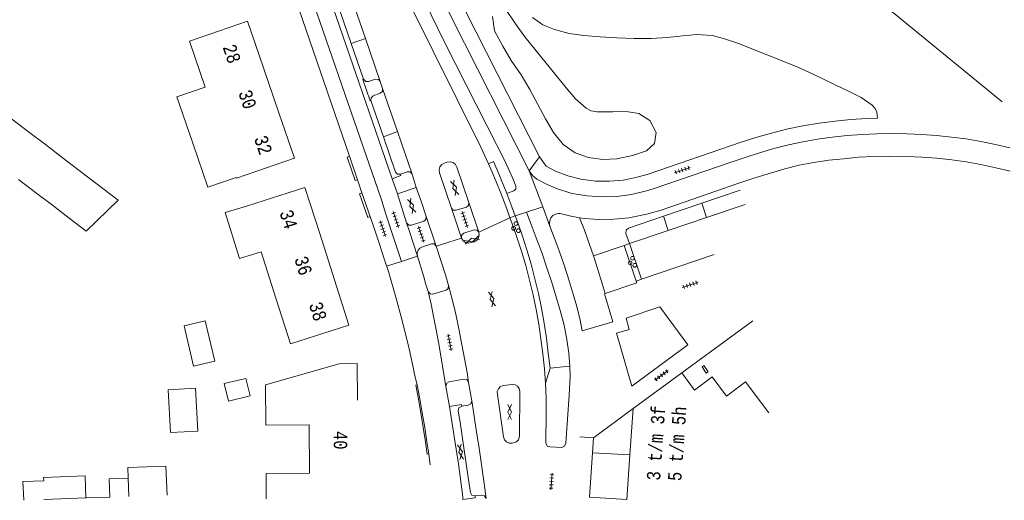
# Model space of a CAD drawing. Header units: metres. Extents: x 196790 to 198335, y 354523 to 356036.
# Tile 57 of 105: x 197975 to 198107, y 354523 to 354587. Entities that reach past the tile are written whole.
import ezdxf

# ---------------------------------------------------------------- set-up
doc = ezdxf.new("R2010")
doc.units = ezdxf.units.M
doc.linetypes.add('DGN Style 2', pattern=[186.027128, 111.616277, -74.410851])
for name, color, linetype, lineweight in [('afdak', 252, 'DGN Style 2', 18), ('bij- of bedrijfsgebouw', 252, 'Continuous', 18), ('cultuurscheiding', 252, 'Continuous', 18), ('functiescheiding', 252, 'Continuous', 18), ('hoofdgebouw', 252, 'Continuous', 18), ('hoofdgebouw maaiveld', 252, 'Continuous', 18), ('huisnummer BAG', 252, 'Continuous', 18), ('kant asfaltverharding', 252, 'Continuous', 18), ('kant betonverharding', 252, 'Continuous', 18), ('kant klinkerverharding', 252, 'Continuous', 18), ('kant muur (extern)', 252, 'Continuous', 18), ('kant tegelverharding', 252, 'Continuous', 18), ('overbouw', 252, 'Continuous', 18), ('tuinhuis', 252, 'DGN Style 2', 18), ('verh asfaltsymbool', 2, 'Continuous', 0), ('verh betonsymbool', 2, 'Continuous', 0), ('verh tegelsymbool', 2, 'Continuous', 0), ('vlakafsluiter grijs', 252, 'DGN Style 2', 18)]:
    doc.layers.add(name, color=color, linetype=linetype, lineweight=lineweight)
doc.styles.add('Style-Courier New', font='cour.ttf')

# ---------------------------------------------------------------- blocks, each defined once
blk = doc.blocks.new('S612')
at = {"layer": 'verh asfaltsymbool', "color": 252}
for p, q in [((-0.99, -0.26), (0.01, 0.24)), ((0.01, -0.26), (-0.99, 0.24)), ((0.01, 0.24), (1.01, -0.26)), ((1.01, 0.24), (0.01, -0.26))]:
    blk.add_line(p, q, dxfattribs=at)
blk = doc.blocks.new('S621')
at = {"layer": 'verh betonsymbool', "color": 252, "linetype": 'Continuous', "lineweight": 0}
for centre in [(-0.48, 0.24), (0.52, 0.24), (0.02, -0.26)]:
    blk.add_circle(centre, 0.25, dxfattribs=at)
blk = doc.blocks.new('S642')
at = {"layer": 'verh tegelsymbool', "color": 252}
for p, q in [((-1.12, 0), (1.12, 0)), ((-0.9, -0.25), (-0.9, 0.25)), ((-0.45, -0.25), (-0.45, 0.25)), ((0, -0.25), (0, 0.25)), ((0.45, -0.25), (0.45, 0.25)), ((0.9, -0.25), (0.9, 0.25))]:
    blk.add_line(p, q, dxfattribs=at)

msp = doc.modelspace()

# ---------------------------------------------------------------- linework, layer by layer
at = {"layer": 'afdak', "flags": 128}
for points in [[(197989.136, 354525.762), (197989.084, 354527.186), (197994.207, 354527.374), (197994.349, 354523.508)], [(197975.128, 354522.801), (197975.026, 354525.305), (197977.814, 354525.418), (197977.795, 354525.869), (197983.355, 354526.094), (197983.476, 354523.108)]]:
    msp.add_lwpolyline(points, dxfattribs=at)
at = {"layer": 'bij- of bedrijfsgebouw'}
for p, q in [((197973.507, 354573.927), (197975.77, 354572.198)), ((197975.77, 354572.198), (197978.033, 354570.468)), ((197978.033, 354570.468), (197980.296, 354568.739)), ((197980.296, 354568.739), (197982.559, 354567.01)), ((197982.559, 354567.01), (197984.822, 354565.28)), ((197976.719, 354564.059), (197974.456, 354565.788)), ((197978.982, 354562.329), (197976.719, 354564.059)), ((197981.244, 354560.6), (197978.982, 354562.329))]:
    msp.add_line(p, q, dxfattribs=at)
at = {"layer": 'bij- of bedrijfsgebouw', "flags": 128}
for points in [[(197984.822, 354565.28), (197987.783, 354563.017), (197983.505, 354558.872), (197981.244, 354560.6)], [(198000.757, 354541.446), (197997.906, 354540.776), (197996.631, 354546.201), (197999.482, 354546.871), (198000.757, 354541.446)], [(197994.825, 354531.871), (197994.486, 354537.615), (197998.144, 354537.831), (197998.483, 354532.087), (197994.825, 354531.871)]]:
    msp.add_lwpolyline(points, dxfattribs=at)
at = {"layer": 'cultuurscheiding', "flags": 128}
msp.add_lwpolyline([(198039.774, 354588.554), (198040.975, 354586.795), (198042.32, 354584.889), (198047.84, 354578.051), (198049.116, 354576.588), (198050.531, 354575.365), (198051.201, 354575.004), (198051.987, 354574.878), (198054.125, 354574.855), (198055.894, 354574.905), (198057.598, 354574.615), (198059.075, 354573.689), (198059.911, 354572.107), (198059.718, 354570.634), (198058.619, 354569.63), (198056.744, 354568.991), (198054.662, 354568.565), (198052.786, 354568.448), (198050.872, 354568.726), (198049.053, 354569.35), (198047.458, 354570.486), (198046.177, 354572.108), (198045.106, 354573.911), (198044.043, 354575.832), (198042.975, 354577.83), (198041.806, 354579.816), (198040.505, 354581.722), (198039.359, 354583.669), (198038.267, 354585.696), (198038.002, 354587.62)], dxfattribs=at)
at = {"layer": 'functiescheiding'}
for p, q in [((198019.051, 354584.007), (198020.941, 354584.678)), ((198023.355, 354571.525), (198025.242, 354572.201)), ((198066.056, 354562.606), (198066.692, 354560.702)), ((198061.544, 354558.959), (198060.921, 354560.861))]:
    msp.add_line(p, q, dxfattribs=at)
at = {"layer": 'functiescheiding', "flags": 128}
for points in [[(198027.929, 354555.528), (198026.844, 354558.84), (198026.459, 354559.966)], [(198029.339, 354550.787), (198029.739, 354549.092), (198030.089, 354547.442), (198030.473, 354545.427), (198030.812, 354543.487), (198031.736, 354538.043)]]:
    msp.add_lwpolyline(points, dxfattribs=at)
at = {"layer": 'hoofdgebouw'}
for p, q in [((198009.347, 354574.715), (198007.269, 354580.772)), ((198016.795, 354552.353), (198014.82, 354558.532)), ((198008.938, 354549.869), (198006.947, 354556.099)), ((198056.84, 354535.083), (198063.351, 354539.868)), ((198056.396, 354528.873), (198056.84, 354535.083)), ((198013.386, 354532.932), (198013.441, 354526.441)), ((198056.396, 354528.873), (198055.97, 354522.917)), ((197977.831, 354522.901), (197983.529, 354523.11)), ((197983.529, 354523.11), (197986.666, 354523.226))]:
    msp.add_line(p, q, dxfattribs=at)
at = {"layer": 'hoofdgebouw', "flags": 128}
for points in [[(198007.269, 354580.772), (198005.132, 354586.997), (197997.338, 354584.322), (197999.451, 354578.165)], [(197997.793, 354570.674), (197995.668, 354576.867), (197999.451, 354578.165)], [(198009.347, 354574.715), (198011.433, 354568.639), (198003.639, 354565.964), (198003.606, 354566.059)], [(197997.793, 354570.674), (197999.823, 354564.76), (198003.606, 354566.059)], [(198014.82, 354558.532), (198012.838, 354564.735), (198004.989, 354562.227)], [(198006.947, 354556.099), (198004.051, 354555.204), (198002.152, 354561.35), (198004.989, 354562.227)], [(198016.795, 354552.353), (198018.739, 354546.268), (198010.89, 354543.76), (198008.938, 354549.869)], [(198019.886, 354536.227), (198019.845, 354541.116), (198017.436, 354541.095), (198007.565, 354538.268)], [(198013.386, 354532.932), (198007.61, 354532.884), (198007.565, 354538.268)], [(197986.666, 354523.226), (197986.576, 354525.668), (197989.136, 354525.762), (197989.226, 354523.32)], [(198007.653, 354522.992), (198007.619, 354526.383), (198013.441, 354526.441)]]:
    msp.add_lwpolyline(points, dxfattribs=at)
at = {"layer": 'hoofdgebouw maaiveld', "flags": 128}
msp.add_lwpolyline([(198075.026, 354534.536), (198071.922, 354538.682), (198069.347, 354536.754), (198067.452, 354539.347), (198065.043, 354537.566), (198063.351, 354539.868)], dxfattribs=at)
at = {"layer": 'kant asfaltverharding'}
for p, q in [((198008.442, 354612.48), (198024.546, 354565.88)), ((198019.02, 354590.23), (198020.941, 354584.678)), ((198019.051, 354584.007), (198017.132, 354589.575)), ((198020.941, 354584.678), (198022.932, 354578.923)), ((198020.703, 354579.216), (198019.051, 354584.007)), ((198022.932, 354578.923), (198023.25, 354577.968)), ((198023.25, 354577.968), (198025.242, 354572.201)), ((198023.355, 354571.525), (198021.684, 354576.372)), ((198025.242, 354572.201), (198027.206, 354566.517)), ((198027.206, 354566.517), (198027.767, 354564.732)), ((198025.248, 354563.848), (198027.767, 354564.732)), ((198025.248, 354563.848), (198026.459, 354559.966)), ((198066.056, 354562.606), (198071.204, 354564.354)), ((198034.809, 354562.714), (198036.164, 354558.725)), ((198060.921, 354560.861), (198066.056, 354562.606)), ((198033.84, 354557.948), (198032.484, 354561.942)), ((198055.637, 354556.936), (198051.509, 354555.567)), ((198056.349, 354557.2), (198055.637, 354556.936))]:
    msp.add_line(p, q, dxfattribs=at)
at = {"layer": 'kant asfaltverharding', "flags": 128}
for points in [[(198037.45, 354567.909), (198036.407, 354570.133), (198026.861, 354589.394), (198025.973, 354591.168), (198025.089, 354592.98), (198024.341, 354594.797)], [(198089.601, 354574), (198089.525, 354574.809), (198089.304, 354575.283), (198088.895, 354575.743), (198087.408, 354576.784), (198085.725, 354577.647), (198084.011, 354578.435), (198082.2, 354579.312), (198080.47, 354580.118), (198078.583, 354580.969), (198070.955, 354584.03), (198069.093, 354584.641), (198067.471, 354585.064), (198065.37, 354585.211), (198063.509, 354585.038), (198061.459, 354584.825), (198059.25, 354584.685), (198056.993, 354584.698), (198054.635, 354584.791), (198052.41, 354584.909), (198050.24, 354585.103), (198048.241, 354585.345), (198046.305, 354585.896), (198044.728, 354586.522), (198043.333, 354587.498)], [(198020.703, 354579.216), (198020.616, 354579.186), (198021.585, 354576.345), (198021.684, 354576.372)], [(198025.631, 354566.494), (198025.254, 354566.507), (198024.987, 354566.789), (198023.355, 354571.525)], [(198049.645, 354560.66), (198050.284, 354560.547), (198052.258, 354560.418), (198054.266, 354560.454), (198056.247, 354560.638), (198058.67, 354561.138), (198060.608, 354561.691), (198070.992, 354565.279), (198072.884, 354565.923), (198075.236, 354566.657), (198077.173, 354567.21), (198079.102, 354567.688), (198081.084, 354568.058), (198083.083, 354568.36), (198085.05, 354568.58), (198087.062, 354568.769), (198089.059, 354568.878), (198091.066, 354568.923), (198093.517, 354568.887), (198095.546, 354568.786), (198097.549, 354568.627), (198099.545, 354568.413), (198101.494, 354568.155), (198103.464, 354567.803), (198105.458, 354567.363), (198107.386, 354566.893)], [(198034.809, 354562.714), (198033.203, 354567.463), (198033.021, 354567.783), (198032.692, 354568.045), (198032.323, 354568.153), (198031.921, 354568.113), (198031.493, 354567.969), (198031.17, 354567.792), (198030.929, 354567.475), (198030.818, 354567.127), (198030.871, 354566.704), (198032.484, 354561.942)], [(198040.327, 354560.667), (198039.895, 354561.851), (198039.175, 354563.735), (198038.427, 354565.614), (198037.949, 354566.764), (198037.45, 354567.909)], [(198025.631, 354566.494), (198025.69, 354566.308), (198024.546, 354565.88)], [(198027.767, 354564.732), (198028.441, 354562.751), (198029.106, 354560.837)], [(198032.484, 354561.942), (198032.711, 354561.668), (198033.098, 354561.664), (198034.484, 354562.076), (198034.759, 354562.299), (198034.809, 354562.714)], [(198029.106, 354560.837), (198029.064, 354560.422), (198028.786, 354560.204), (198027.131, 354559.663), (198026.754, 354559.672), (198026.459, 354559.966)], [(198029.106, 354560.837), (198030.076, 354557.939), (198030.422, 354556.837)], [(198045.096, 354538.475), (198044.951, 354540.432), (198044.72, 354542.434), (198044.472, 354544.428), (198044.171, 354546.389), (198043.821, 354548.383), (198043.424, 354550.352), (198042.959, 354552.314), (198042.43, 354554.246), (198041.857, 354556.17), (198041.228, 354558.078), (198040.576, 354559.984), (198040.327, 354560.667)], [(198049.645, 354560.66), (198050.329, 354558.977), (198050.991, 354557.1), (198051.509, 354555.567)], [(198056.349, 354557.2), (198055.877, 354558.562), (198055.899, 354558.991), (198056.218, 354559.263), (198060.921, 354560.861)], [(198036.164, 354558.725), (198035.9, 354559.009), (198035.523, 354559.031), (198034.157, 354558.583), (198033.878, 354558.368), (198033.84, 354557.948)], [(198033.84, 354557.948), (198034.033, 354557.592), (198034.34, 354557.361), (198034.716, 354557.263), (198035.125, 354557.331), (198035.54, 354557.449), (198035.892, 354557.651), (198036.112, 354557.955), (198036.208, 354558.317), (198036.164, 354558.725)], [(198030.422, 354556.837), (198031.055, 354554.944), (198031.662, 354553.022), (198032.092, 354551.588)], [(198032.092, 354551.588), (198032.636, 354549.558), (198033.066, 354547.751), (198033.474, 354545.8), (198034.237, 354541.822), (198034.569, 354539.905), (198034.783, 354538.575)], [(198034.783, 354538.575), (198034.954, 354537.612), (198035.191, 354536.151)], [(198045.139, 354530.492), (198045.198, 354534.471), (198045.187, 354536.476), (198045.096, 354538.475)], [(198039.457, 354531.299), (198039.602, 354530.913), (198039.861, 354530.637), (198040.219, 354530.475), (198040.601, 354530.471), (198040.819, 354530.501), (198041.191, 354530.65), (198041.457, 354530.923), (198041.608, 354531.378), (198041.644, 354537.387), (198041.548, 354537.793), (198041.323, 354538.074), (198041.002, 354538.272), (198040.608, 354538.319), (198039.405, 354538.182), (198039.029, 354538.012), (198038.782, 354537.754), (198038.621, 354537.381), (198038.63, 354536.998), (198039.457, 354531.299)], [(198035.191, 354536.151), (198035.848, 354531.978), (198036.183, 354529.766), (198036.871, 354525.032), (198037.124, 354523.02)], [(198033.859, 354535.394), (198033.815, 354535.643), (198032.204, 354535.359)], [(198032.204, 354535.359), (198032.496, 354533.645), (198033.118, 354529.661), (198033.418, 354527.688), (198033.988, 354523.275), (198034.026, 354522.915)], [(198035.637, 354523.404), (198035.223, 354523.497), (198035.014, 354523.867), (198034.721, 354525.841), (198034.148, 354529.827), (198033.636, 354533.292), (198033.378, 354534.75), (198033.485, 354535.175), (198033.859, 354535.394)], [(198035.637, 354523.404), (198035.677, 354523.136), (198034.026, 354522.915)]]:
    msp.add_lwpolyline(points, dxfattribs=at)
at = {"layer": 'kant betonverharding'}
for p, q in [((198055.637, 354556.936), (198057.241, 354552.163)), ((198056.349, 354557.2), (198057.955, 354552.418)), ((198057.241, 354552.163), (198057.955, 354552.418)), ((198045.096, 354538.475), (198045.695, 354540.513))]:
    msp.add_line(p, q, dxfattribs=at)
at = {"layer": 'kant betonverharding', "flags": 128}
for points in [[(198037.45, 354567.909), (198038.125, 354568.222), (198038.627, 354567.062), (198039.114, 354565.896), (198039.903, 354563.93)], [(198039.903, 354563.93), (198040.587, 354562.125), (198041.033, 354560.907)], [(198041.033, 354560.907), (198041.28, 354560.234), (198041.94, 354558.319), (198042.564, 354556.383), (198043.145, 354554.444), (198043.675, 354552.497), (198044.153, 354550.524), (198044.554, 354548.525), (198044.905, 354546.534), (198045.202, 354544.532), (198045.462, 354542.52), (198045.695, 354540.513)]]:
    msp.add_lwpolyline(points, dxfattribs=at)
at = {"layer": 'kant klinkerverharding'}
for p, q in [((198071.841, 354562.446), (198066.692, 354560.702)), ((198066.692, 354560.702), (198061.544, 354558.959)), ((198061.544, 354558.959), (198056.349, 354557.2)), ((198057.955, 354552.418), (198067.678, 354555.725)), ((198045.695, 354540.513), (198048.358, 354540.765)), ((198056.396, 354528.873), (198051.393, 354529.155)), ((198050.989, 354523.207), (198055.97, 354522.917))]:
    msp.add_line(p, q, dxfattribs=at)
at = {"layer": 'kant klinkerverharding', "flags": 128}
for points in [[(198106.327, 354576.205), (198061.791, 354612.65), (198057.83, 354615.991), (198054.083, 354619.584), (198050.571, 354623.409), (198047.317, 354627.441)], [(198022.932, 354578.923), (198022.706, 354579.195), (198022.283, 354579.231), (198021.36, 354578.904), (198021.007, 354578.905), (198020.703, 354579.216)], [(198021.684, 354576.372), (198021.695, 354576.753), (198021.989, 354577.021), (198022.921, 354577.34), (198023.225, 354577.599), (198023.25, 354577.968)], [(198027.206, 354566.517), (198026.931, 354566.823), (198026.556, 354566.83), (198025.631, 354566.494)], [(198048.358, 354540.765), (198048.234, 354542.512), (198047.969, 354544.355), (198047.572, 354546.249), (198047.047, 354548.213), (198046.488, 354550.206), (198045.889, 354552.138), (198045.242, 354554.074), (198044.59, 354555.987), (198043.845, 354557.99), (198043.173, 354559.747), (198042.526, 354561.395), (198041.033, 354560.907)], [(198049.997, 354545.525), (198049.694, 354547.163), (198049.197, 354549.066), (198048.613, 354551.015), (198048.018, 354552.917), (198047.394, 354554.828), (198046.739, 354556.724), (198045.689, 354559.515), (198045.606, 354559.894), (198045.654, 354560.301), (198045.805, 354560.634), (198046.074, 354560.945), (198046.431, 354561.146), (198046.799, 354561.214), (198047.057, 354561.216), (198048.291, 354560.9), (198049.645, 354560.66)], [(198051.509, 354555.567), (198051.64, 354555.18), (198052.24, 354553.297), (198052.681, 354551.874), (198053.074, 354550.501)], [(198057.241, 354552.163), (198057.323, 354551.957), (198053.074, 354550.501)], [(198053.074, 354550.501), (198052.992, 354550.468), (198054.092, 354546.708), (198049.997, 354545.525)], [(198033.859, 354535.394), (198034.738, 354535.534), (198035.096, 354535.745), (198035.191, 354536.151)], [(198037.124, 354523.02), (198036.91, 354523.395), (198036.524, 354523.502), (198035.637, 354523.404)]]:
    msp.add_lwpolyline(points, dxfattribs=at)
at = {"layer": 'kant muur (extern)'}
for p, q in [((198019.892, 354565.753), (198018.816, 354568.898)), ((198021.59, 354560.827), (198020.462, 354564.006)), ((198029.444, 354529.024), (198029.445, 354529.015))]:
    msp.add_line(p, q, dxfattribs=at)
at = {"layer": 'kant muur (extern)', "flags": 128}
for points in [[(198019.892, 354565.753), (198019.562, 354565.637), (198018.485, 354568.785), (198018.816, 354568.898)], [(198021.59, 354560.827), (198021.262, 354560.706), (198020.132, 354563.889), (198020.462, 354564.006)], [(198066.088, 354540.676), (198066.329, 354540.853), (198066.893, 354540.027), (198066.645, 354539.858), (198066.088, 354540.676)], [(198029.445, 354529.015), (198029.237, 354528.983), (198028.984, 354530.619), (198028.705, 354532.534), (198028.358, 354534.505), (198028.044, 354536.37), (198027.693, 354538.233), (198027.9, 354538.268)], [(198027.9, 354538.268), (198028.251, 354536.407), (198028.565, 354534.541), (198028.912, 354532.567), (198029.192, 354530.65), (198029.444, 354529.024)]]:
    msp.add_lwpolyline(points, dxfattribs=at)
at = {"layer": 'kant tegelverharding'}
for p, q in [((197997.915, 354629.611), (198018.816, 354568.898)), ((198020.462, 354564.006), (198019.892, 354565.753)), ((198024.546, 354565.88), (198025.248, 354563.848)), ((198031.736, 354538.043), (198032.204, 354535.359)), ((198029.444, 354529.024), (198029.445, 354529.015)), ((198029.445, 354529.015), (198029.64, 354527.545)), ((198050.989, 354523.207), (198051.393, 354529.155))]:
    msp.add_line(p, q, dxfattribs=at)
at = {"layer": 'kant tegelverharding', "flags": 128}
for points in [[(198013.809, 354640.582), (198030.195, 354593.022), (198030.833, 354591.15), (198031.622, 354589.297), (198032.468, 354587.483), (198042.881, 354566.956)], [(198015.793, 354641.226), (198032.135, 354593.833), (198032.761, 354592.001), (198033.514, 354590.196), (198034.356, 354588.33), (198044.263, 354568.846)], [(197998.232, 354635.24), (197999.245, 354632.067), (198023.12, 354563.076), (198023.668, 354561.155), (198024.954, 354557.358), (198025.767, 354554.821)], [(198026.746, 354596.032), (198027.65, 354593.405), (198028.242, 354591.512), (198029.771, 354587.842), (198030.645, 354586.037), (198031.741, 354583.822), (198038.534, 354570.461), (198039.465, 354568.661), (198040.086, 354567.297), (198040.687, 354565.91), (198041.102, 354564.905), (198041.112, 354564.5), (198040.858, 354564.248), (198039.903, 354563.93)], [(198044.263, 354568.846), (198045.164, 354567.573), (198046.423, 354566.901), (198048.065, 354566.27), (198049.82, 354565.828), (198051.772, 354565.58), (198053.683, 354565.558), (198055.479, 354565.72), (198057.212, 354566.054), (198058.837, 354566.52), (198071.328, 354570.776), (198073.279, 354571.413), (198075.402, 354572.019), (198077.39, 354572.544), (198079.608, 354572.998), (198081.767, 354573.321), (198083.923, 354573.601), (198085.99, 354573.818), (198088.213, 354573.952), (198089.601, 354574)], [(198042.881, 354566.956), (198043.33, 354566.312), (198043.946, 354565.813), (198045.327, 354565.105), (198046.697, 354564.527), (198048.624, 354563.92), (198050.652, 354563.587), (198052.642, 354563.444), (198054.64, 354563.509), (198056.636, 354563.77), (198058.608, 354564.253), (198059.543, 354564.558), (198069.962, 354568.12), (198071.863, 354568.755), (198073.782, 354569.372), (198075.707, 354569.942), (198077.654, 354570.45), (198079.582, 354570.852), (198081.562, 354571.188), (198083.528, 354571.453), (198085.521, 354571.663), (198087.521, 354571.816), (198089.513, 354571.911), (198091.512, 354571.933), (198093.544, 354571.902), (198095.492, 354571.801), (198097.495, 354571.664), (198099.504, 354571.475), (198101.496, 354571.219), (198103.448, 354570.878), (198105.396, 354570.472), (198107.36, 354570.012)], [(198021.59, 354560.827), (198022.212, 354559.017), (198022.845, 354557.134), (198023.428, 354555.291), (198024.026, 354553.444), (198024.56, 354551.575), (198025.158, 354549.533), (198025.737, 354547.388), (198026.285, 354545.277), (198026.794, 354543.103), (198027.302, 354540.835), (198027.586, 354539.485), (198027.9, 354538.268)], [(198030.422, 354556.837), (198030.163, 354557.149), (198029.786, 354557.163), (198028.597, 354556.774), (198028.25, 354556.602), (198028.007, 354556.3), (198027.886, 354555.954), (198027.929, 354555.528)], [(198027.929, 354555.528), (198028.795, 354552.726), (198029.061, 354551.739), (198029.339, 354550.787)], [(198029.339, 354550.787), (198029.608, 354550.458), (198029.986, 354550.433), (198031.775, 354550.967), (198032.059, 354551.198), (198032.092, 354551.588)], [(198064.15, 354543.639), (198056.671, 354538.093), (198054.616, 354545.185), (198056.325, 354545.691), (198055.911, 354547.206), (198060.407, 354548.72), (198064.15, 354543.639)], [(198048.358, 354540.765), (198048.373, 354539.451), (198048.277, 354536.896), (198047.814, 354530.453)], [(198034.783, 354538.575), (198034.531, 354538.97), (198034.148, 354539.039), (198032.179, 354538.686), (198031.84, 354538.479), (198031.736, 354538.043)], [(198056.84, 354535.083), (198051.529, 354531.158), (198051.393, 354529.155)], [(198045.139, 354530.492), (198045.323, 354530.075), (198045.677, 354529.948), (198047.26, 354529.897), (198047.654, 354530.054), (198047.814, 354530.453)]]:
    msp.add_lwpolyline(points, dxfattribs=at)
at = {"layer": 'overbouw'}
msp.add_line((198072.865, 354546.862), (198063.351, 354539.868), dxfattribs=at)
at = {"layer": 'tuinhuis', "flags": 128}
msp.add_lwpolyline([(198002.028, 354538.431), (198002.594, 354536.093), (198005.472, 354536.79), (198004.906, 354539.128), (198002.028, 354538.431)], dxfattribs=at)
at = {"layer": 'vlakafsluiter grijs'}
for p, q in [((198042.881, 354566.956), (198044.263, 354568.846)), ((198042.881, 354566.956), (198044.71, 354562.109)), ((198041.033, 354560.907), (198040.327, 354560.667)), ((198044.71, 354562.109), (198042.526, 354561.395)), ((198044.71, 354562.109), (198045.689, 354559.515)), ((198040.327, 354560.667), (198036.164, 354558.725)), ((198030.422, 354556.837), (198033.84, 354557.948)), ((198023.79, 354554.174), (198025.767, 354554.821)), ((198025.767, 354554.821), (198027.929, 354555.528)), ((198049.697, 354531.284), (198051.529, 354531.158))]:
    msp.add_line(p, q, dxfattribs=at)

# ---------------------------------------------------------------- block references
at = {"layer": 'verh asfaltsymbool'}
for p, rotation in [((198032.904, 354564.655), 108.670583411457), ((198027.129, 354562.244), 108.670583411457), ((198035.242, 354557.67), 198.6705834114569), ((198037.906, 354549.758), 103.3553409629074), ((198040.294, 354534.64), 269.6562294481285), ((198033.702, 354529.263), 98.91603673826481)]:
    msp.add_blockref('S612', p, dxfattribs=dict(at, rotation=rotation))
at = {"layer": 'verh betonsymbool', "color": 7, "linetype": 'Continuous', "lineweight": 0, "rotation": 288.5436693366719}
for p in [(198041.055, 354559.348), (198056.665, 354554.71)]:
    msp.add_blockref('S621', p, dxfattribs=at)
at = {"layer": 'verh tegelsymbool'}
for p, rotation in [((198063.421, 354567.053), 18.72486806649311), ((198025.023, 354560.432), 108.670583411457), ((198034.259, 354560.432), 108.670583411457), ((198023.267, 354559.19), 108.670583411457), ((198028.412, 354558.449), 108.670583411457), ((198064.491, 354551.688), 18.72486806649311), ((198032.248, 354543.952), 100.8379104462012), ((198060.631, 354539.543), 36.29695894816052), ((198045.891, 354525.326), 266.1592529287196)]:
    msp.add_blockref('S642', p, dxfattribs=dict(at, rotation=rotation))

# ---------------------------------------------------------------- texts
at = {"layer": 'huisnummer BAG', "style": 'Style-Courier New', "width": 0.694444}
for s, rotation, p in [('28', 288.96025, (198001.784, 354583.532)), ('30', 288.96025, (198003.885, 354577.412)), ('32', 288.96025, (198005.985, 354571.294)), ('34', 287.6923, (198009.402, 354561.375)), ('36', 287.6923, (198011.387, 354555.158)), ('38', 287.6923, (198013.345, 354549.03)), ('40', 270.17189, (198016.695, 354532.101)), ('5 t/m 5h', 85.92664, (198063.285, 354525.326)), ('3 t/m 3f', 85.92664, (198060.445, 354525.407))]:
    msp.add_text(s, height=1.8, rotation=rotation, dxfattribs=at).set_placement(p)

doc.saveas('drawing.dxf')
